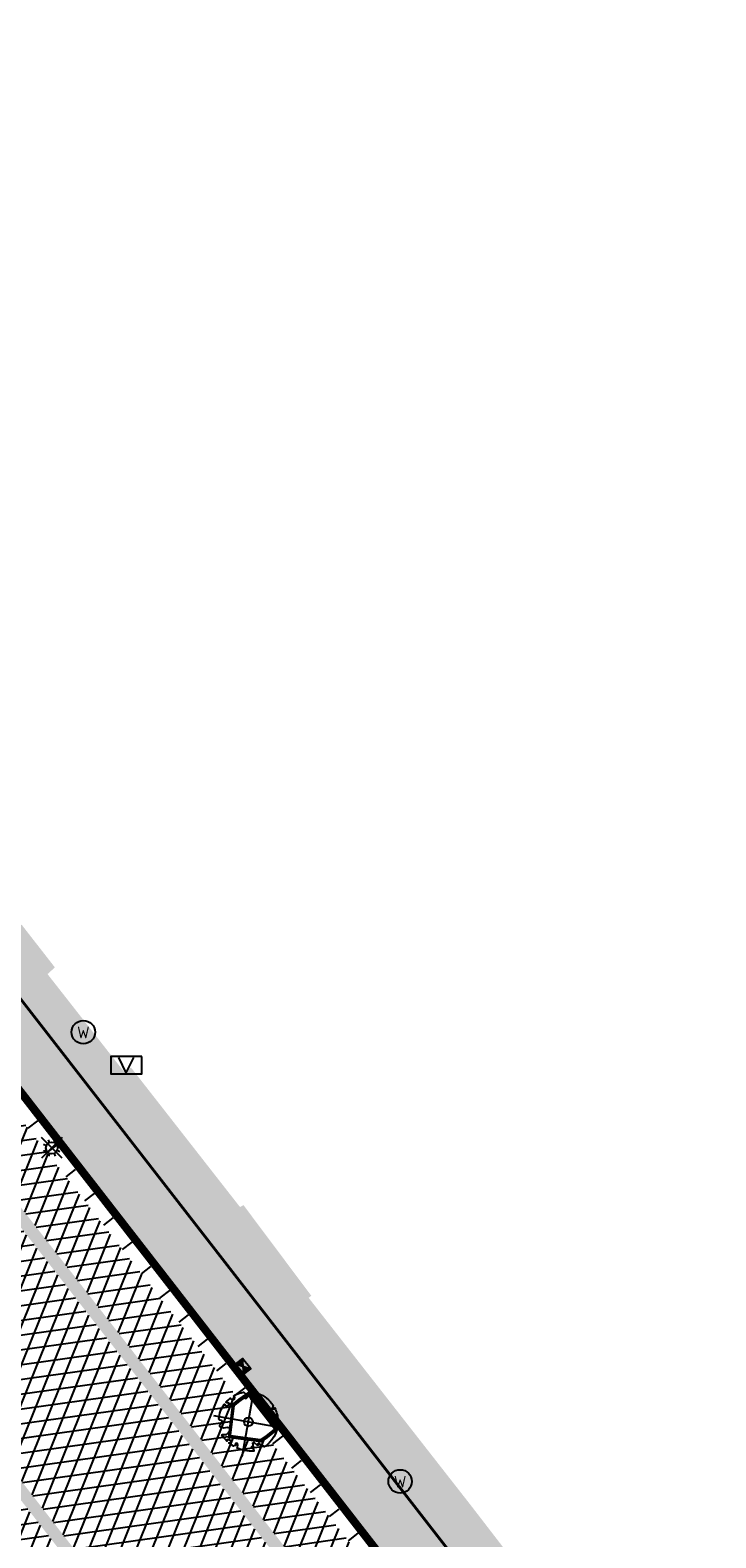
# Model space of a CAD drawing. Header units: metres. Extents: x 196882 to 197709, y 354811 to 355604.
# Tile 66 of 68: x 197281 to 197304, y 355314 to 355365. Entities that reach past the tile are written whole.
import ezdxf
from ezdxf.enums import TextEntityAlignment as Align

# ---------------------------------------------------------------- set-up
doc = ezdxf.new("R2010")
doc.units = ezdxf.units.M
doc.layers.get('0').update_dxf_attribs({"lineweight": 18})
for name, color, linetype, lineweight in [('B-WE-KL-DATA_CAI_KAST-S', 90, 'Continuous', 25), ('B-WE-KL-WATER_STRAATPOT-S', 170, 'Continuous', 25), ('Boomvak', 7, 'Continuous', 18), ('N-WE-RI-HWA_KOLK-S', 7, 'Continuous', 25), ('V-WE-GR-BOOM-S', 7, 'Continuous', 25), ('V-WE-VH-KANTOPSLUITING_OPSLUITBAND-G', 7, 'VH-OPSLUITBAND-V', 25), ('V-WE-VH-KANTOPSLUITING_RIJWIELPADBAND_380X200-G', 10, 'VH-RIJWIELPADBAND_380X200-V', 0), ('V-WE-VH-KANTOPSLUITING_TROTTOIRBAND-G', 7, 'VH-TROTTOIRBAND-V', 0), ('V-WE-VH-VERHARDING_BETONSTRAATSTEEN-A', 252, 'Continuous', 18), ('V-WE-VH-VERHARDING_TEGEL-A', 252, 'Continuous', 18)]:
    doc.layers.add(name, color=color, linetype=linetype, lineweight=lineweight)
for name, color, linetype in [('V-WE-IE-LICHTMAST-G', 7, 'Continuous'), ('V_WEGEN_A_ASFALT', 252, 'Continuous'), ('V_WEGEN_A_BSS', 252, 'Continuous')]:
    doc.layers.add(name, color=color, linetype=linetype)
doc.layers.add('V-WE-VH-VERHARDING_TEGEL_300x300 grijs', color=7, linetype='Continuous', lineweight=18, true_color=0x999999)
doc.styles.add('NLCS-ISO', font='NLCS-ISO.ttf')
doc.styles.add('NLCS-ISO-M500-T25', font='NLCS-ISO.ttf', dxfattribs={"height": 1})
doc.linetypes.add('VH-OPSLUITBAND-V', pattern='A,4,-2,2,-2,2,[24,NLCS.SHX,S=1,R=0,X=0,Y=0],2,-2,2,-2', length=20)
doc.linetypes.add('VH-RIJWIELPADBAND_380X200-V', pattern='A,4,[24,NLCS.SHX,S=1,R=0,X=0,Y=0],4,-2,2,-2,0,-2,2,-2', length=20)
doc.linetypes.add('VH-TROTTOIRBAND-V', pattern='A,2.5,[24,NLCS.SHX,S=1,R=0,X=0,Y=0],2.5,-2,2,-2,2,-2', length=15)
pattern_1 = [(37.8188, (197262.504, 355238.622), (0.0928136, 0.736638), [0.525, -0.525]), (127.8188, (197262.504, 355238.622), (-0.4147258, -0.3219122), [])]
pattern_2 = [(8.01566, (197092.36684, 355424.0297), (-0.0697219, 0.495115), []), (68.01566, (197092.36684, 355424.0297), (-0.4636431, 0.1871766), [])]

# ---------------------------------------------------------------- blocks, each defined once
blk = doc.blocks.new('*U82')
at = {"color": 1}
blk.add_lwpolyline([(0.087, 0.942), (0.088, 0.944), (0.09, 0.946), (0.091, 0.948), (0.093, 0.949), (0.095, 0.951), (0.096, 0.952), (0.097, 0.954), (0.099, 0.956), (0.1, 0.958), (0.102, 0.96), (0.103, 0.963), (0.103, 0.967), (0.103, 0.972), (0.103, 0.977), (0.102, 0.983), (0.095, 1.007, -0.52938), (0.106, 1.02, -0.087139), (0.444, 0.925, -0.372341), (0.457, 0.895), (0.471, 0.824), (0.436, 0.789), (0.398, 0.797), (0.353, 0.763), (0.371, 0.72), (0.417, 0.705), (0.542, 0.734), (0.573, 0.717), (0.57, 0.691), (0.541, 0.673), (0.515, 0.588), (0.549, 0.534), (0.634, 0.669, -0.504641), (0.681, 0.628, 0.331948), (0.709, 0.584, 0.282008), (0.799, 0.601), (0.791, 0.597, -0.512156), (0.833, 0.597, -0.16076), (1.019, -0.011), (0.995, -0.034), (0.995, -0.059), (0.972, -0.063), (0.975, -0.088), (0.94, -0.076), (0.929, -0.104), (0.973, -0.133), (0.987, -0.144), (1.011, -0.12, -0.106371), (0.868, -0.522), (0.741, -0.44), (0.718, -0.456), (0.702, -0.389), (0.657, -0.335), (0.605, -0.335), (0.606, -0.398), (0.566, -0.536), (0.572, -0.562), (0.601, -0.566), (0.786, -0.637, -0.236298), (-0.045, -1.003, 0.159625), (-0.069, -0.954, 0.350802), (-0.063, -0.906, -0.504641), (-0.12, -0.879), (-0.106, -0.834), (-0.129, -0.792), (-0.16, -0.796), (-0.165, -0.829), (-0.188, -0.842), (-0.216, -0.821), (-0.24, -0.695), (-0.258, -0.677), (-0.304, -0.678), (-0.317, -0.733), (-0.336, -0.739), (-0.354, -0.785), (-0.401, -0.76, 0.733583), (-0.384, -0.795, -0.861625), (-0.374, -0.826, 0.279978), (-0.409, -0.879), (-0.407, -0.881, -0.827056), (-0.442, -0.917, -0.116774), (-0.83, -0.511), (-0.823, -0.51), (-0.817, -0.508), (-0.812, -0.506), (-0.808, -0.504), (-0.805, -0.502), (-0.803, -0.5), (-0.801, -0.497), (-0.754, -0.437), (-0.752, -0.435), (-0.752, -0.433), (-0.751, -0.431), (-0.75, -0.429), (-0.75, -0.427), (-0.749, -0.425), (-0.748, -0.422), (-0.747, -0.42), (-0.746, -0.417), (-0.744, -0.414), (-0.743, -0.411), (-0.741, -0.408), (-0.739, -0.405), (-0.738, -0.401), (-0.736, -0.398), (-0.735, -0.395), (-0.734, -0.392), (-0.734, -0.389), (-0.733, -0.386), (-0.733, -0.383), (-0.733, -0.381), (-0.734, -0.379), (-0.734, -0.377), (-0.735, -0.375), (-0.736, -0.374), (-0.738, -0.374), (-0.74, -0.373), (-0.742, -0.373), (-0.744, -0.373), (-0.746, -0.373), (-0.748, -0.373), (-0.75, -0.372), (-0.753, -0.371), (-0.755, -0.37), (-0.758, -0.369), (-0.76, -0.367), (-0.763, -0.365), (-0.765, -0.363), (-0.768, -0.361), (-0.771, -0.359), (-0.773, -0.357), (-0.776, -0.355), (-0.779, -0.352), (-0.781, -0.35), (-0.83, -0.406), (-0.832, -0.403), (-0.835, -0.4), (-0.837, -0.397), (-0.839, -0.394), (-0.841, -0.39), (-0.844, -0.388), (-0.848, -0.386), (-0.855, -0.385), (-0.864, -0.386), (-0.876, -0.388), (-0.891, -0.393, -0.040997), (-0.958, -0.205), (-0.923, -0.211), (-0.893, -0.231), (-0.876, -0.216), (-0.856, -0.185), (-0.875, -0.156), (-0.865, -0.113), (-0.904, -0.11), (-0.93, -0.085), (-0.978, -0.116, -0.05814), (-0.998, 0.166), (-0.97, 0.16), (-0.86, 0.073), (-0.812, 0.089), (-0.626, 0.139), (-0.61, 0.2), (-0.682, 0.229), (-0.693, 0.252), (-0.824, 0.317), (-0.827, 0.354), (-0.872, 0.391), (-0.89, 0.428), (-0.859, 0.476), (-0.792, 0.486), (-0.73, 0.527), (-0.729, 0.568), (-0.768, 0.613), (-0.757, 0.632), (-0.773, 0.662, -0.13428), (-0.333, 0.967, -0.541727), (-0.319, 0.957), (-0.322, 0.928), (-0.321, 0.913), (-0.319, 0.902), (-0.316, 0.893), (-0.312, 0.887), (-0.307, 0.882), (-0.302, 0.878), (-0.297, 0.875), (-0.293, 0.872), (-0.289, 0.868), (-0.286, 0.865), (-0.282, 0.862), (-0.279, 0.859), (-0.276, 0.857), (-0.273, 0.855), (-0.269, 0.854), (-0.266, 0.854), (-0.262, 0.855), (-0.258, 0.857), (-0.255, 0.859), (-0.25, 0.861), (-0.246, 0.863), (-0.242, 0.865), (-0.238, 0.867), (-0.234, 0.868), (-0.229, 0.869), (-0.225, 0.87), (-0.221, 0.871), (-0.217, 0.871), (-0.213, 0.872), (-0.21, 0.873), (-0.206, 0.874), (-0.203, 0.876), (-0.2, 0.879), (-0.197, 0.882), (-0.195, 0.885), (-0.193, 0.865), (-0.188, 0.86), (-0.167, 0.824), (-0.122, 0.799), (-0.185, 0.902), (-0.184, 0.905), (-0.183, 0.908), (-0.183, 0.911), (-0.183, 0.914), (-0.184, 0.917), (-0.185, 0.92), (-0.188, 0.923), (-0.191, 0.926), (-0.194, 0.929), (-0.199, 0.933), (-0.204, 0.938), (-0.21, 0.944), (-0.216, 0.951), (-0.223, 0.959), (-0.24, 0.98, -0.543104), (-0.234, 0.996, -0.046766), (-0.047, 1.023, -0.385168), (-0.036, 1.015), (-0.03, 0.976), (-0.028, 0.964), (-0.024, 0.956), (-0.021, 0.951), (-0.017, 0.947), (-0.013, 0.946), (-0.009, 0.945), (-0.005, 0.945), (-0.002, 0.945), (0.002, 0.944), (0.005, 0.943), (0.009, 0.942), (0.012, 0.941), (0.015, 0.939), (0.019, 0.938), (0.022, 0.936), (0.025, 0.935), (0.028, 0.934), (0.031, 0.932), (0.033, 0.931), (0.036, 0.929), (0.038, 0.928), (0.04, 0.926), (0.042, 0.924), (0.044, 0.922), (0.045, 0.92), (0.046, 0.919), (0.047, 0.917), (0.048, 0.915), (0.049, 0.914), (0.051, 0.913), (0.052, 0.912), (0.054, 0.912), (0.056, 0.912), (0.058, 0.913), (0.06, 0.914), (0.062, 0.915), (0.065, 0.916), (0.067, 0.918), (0.07, 0.921), (0.072, 0.923), (0.074, 0.926), (0.076, 0.929), (0.079, 0.932), (0.081, 0.935), (0.083, 0.937), (0.085, 0.94)], format="xyb", close=True, dxfattribs=at)
at = {"color": 10}
for points in [[(0.849, -0.849), (-0.849, 0.849)], [(-0.849, -0.849), (0.849, 0.849)]]:
    blk.add_lwpolyline(points, dxfattribs=at)
at = {"color": 1}
blk.add_circle((0, 0), 0.15, dxfattribs=at)
at = {"color": 7, "style": 'NLCS-ISO-M500-T25'}
for tag, p in [('NR', (-0.492, -0.08)), ('NAAM', (-0.492, -0.32))]:
    blk.add_attdef(tag, p, '', height=0.2, dxfattribs=at)
at = {"color": 7, "style": 'NLCS-ISO-M500-T25', "flags": 1}
for tag, p in [('WETNAAM', (-0.492, -0.56)), ('STAMDIA', (-0.492, -0.8)), ('STAMOMTR', (-0.492, -1.04)), ('OPMERKING', (-0.492, -1.28))]:
    blk.add_attdef(tag, p, '', height=0.2, dxfattribs=at)
blk = doc.blocks.new('Lichtmast_V')
for points in [[(0.354, 0.354), (-0.354, -0.354)], [(0.354, -0.354), (-0.354, 0.354)], [(-0.185, 0.077), (-0.277, 0.115)], [(-0.077, 0.185), (-0.115, 0.277)], [(0.077, 0.185), (0.115, 0.277)], [(0.185, 0.077), (0.277, 0.115)], [(-0.185, -0.077), (-0.277, -0.115)], [(-0.077, -0.185), (-0.115, -0.277)], [(0.077, -0.185), (0.115, -0.277)], [(0.185, -0.077), (0.277, -0.115)]]:
    blk.add_lwpolyline(points)
at = {"layer": 'V-WE-IE-LICHTMAST-G'}
blk.add_circle((0, 0), 0.2, dxfattribs=at)
blk = doc.blocks.new('SKL-WATER_STRAATPOT-SO')
blk.add_circle((0, 0), 2)
at = {"style": 'NLCS-ISO'}
blk.add_text('W', height=2, rotation=360, dxfattribs=at).set_placement((-1.06, -1.05))
blk = doc.blocks.new('SKL-DATA_TERREINKAST-SO')
for q in [(-1.3, 1.32), (1.3, 1.32)]:
    blk.add_line((0, -1.3), q)
at = {"flags": 128}
blk.add_lwpolyline([(2.66, 1.5), (-2.66, 1.5), (-2.66, -1.5), (2.66, -1.5)], close=True, dxfattribs=at)
at = {"style": 'NLCS-ISO'}
blk.add_attdef('TYPE', text='', height=0.35, dxfattribs=at).set_placement((-0.14, 1.87), align=Align.MIDDLE_CENTER)
blk = doc.blocks.new('N-SRI-KOLK_COMBINATIE-SO')
h = blk.add_hatch(color=256)
h.paths.add_polyline_path([(-1.125, 1.5), (-1.125, 0), (0, 0.75)])
h.paths.add_polyline_path([(1.125, 1.5), (0, 0.75), (1.125, 0)])
for p, q in [((-1.125, 0), (1.125, 1.5)), ((1.125, 0), (-1.125, 1.5))]:
    blk.add_line(p, q)
at = {"flags": 128}
blk.add_lwpolyline([(-1.125, 0), (1.125, 0), (1.125, 1.5), (-1.125, 1.5)], close=True, dxfattribs=at)

msp = doc.modelspace()

# ---------------------------------------------------------------- hatches: boundary and pattern name
at = {"layer": 'V-WE-VH-VERHARDING_TEGEL-A'}
h = msp.add_hatch(dxfattribs=at)
h.set_pattern_fill('AVH-TEGEL_300X300_HALFST', color=256, scale=1.25, pattern_type=2)
h.set_pattern_definition([(308.01566, (197249.86215, 355235.00618), (0.37867427, -0.17996401), [0.375, -0.375]), (38.01566, (197249.86215, 355235.0062), (-0.2309538, 0.2954409), [])])
edge = h.paths.add_edge_path()
edge.add_line((197250.587, 355375.687), (197251.852, 355380.22))
edge.add_line((197251.852, 355380.22), (197251.636, 355380.279))
edge.add_line((197251.636, 355380.279), (197251.953, 355381.437))
edge.add_line((197251.953, 355381.437), (197253.909, 355388.582))
edge.add_line((197253.909, 355388.582), (197255.388, 355385.944))
edge.add_line((197255.388, 355385.944), (197253.993, 355380.875))
edge.add_line((197253.993, 355380.875), (197253.602, 355379.738))
edge.add_line((197253.602, 355379.738), (197252.112, 355374.322))
edge.add_line((197252.112, 355374.322), (197251.983, 355373.854))
edge.add_arc((197266.421, 355369.787), 15, 164.2696, 175.0152)
edge.add_line((197251.478, 355371.09), (197257.038, 355364.261))
edge.add_line((197257.038, 355364.261), (197259.831, 355360.672))
edge.add_line((197259.831, 355360.672), (197265.955, 355353.017))
edge.add_line((197265.955, 355353.017), (197267.231, 355351.329))
edge.add_line((197267.231, 355351.329), (197267.329, 355351.385))
edge.add_line((197267.329, 355351.385), (197274.122, 355342.324))
edge.add_line((197274.122, 355342.324), (197274.347, 355342.485))
edge.add_line((197274.347, 355342.485), (197280.185, 355334.584))
edge.add_line((197280.185, 355334.584), (197280.301, 355334.674))
edge.add_line((197280.301, 355334.674), (197281.439, 355333.213))
edge.add_line((197281.439, 355333.213), (197281.187, 355332.984))
edge.add_line((197281.187, 355332.984), (197283.81, 355329.634))
edge.add_line((197283.81, 355329.634), (197284.039, 355329.789))
edge.add_line((197284.039, 355329.789), (197287.765, 355325.019))
edge.add_line((197287.765, 355325.019), (197287.883, 355325.086))
edge.add_line((197287.883, 355325.086), (197290.201, 355321.986))
edge.add_line((197290.201, 355321.986), (197290.111, 355321.915))
edge.add_line((197290.111, 355321.915), (197295.665, 355314.806))
edge.add_line((197295.665, 355314.806), (197301.443, 355307.301))
edge.add_line((197301.443, 355307.301), (197303.678, 355304.42))
edge.add_line((197303.678, 355304.42), (197313.199, 355292.056))
edge.add_line((197313.199, 355292.056), (197319.465, 355284.035))
edge.add_line((197319.465, 355284.035), (197322.581, 355279.99))
edge.add_line((197322.581, 355279.99), (197322.446, 355279.867))
edge.add_line((197322.446, 355279.867), (197328.808, 355271.645))
edge.add_line((197328.808, 355271.645), (197329.028, 355271.816))
edge.add_line((197329.028, 355271.816), (197337.212, 355261.237))
edge.add_line((197337.212, 355261.237), (197337.127, 355261.166))
edge.add_line((197337.127, 355261.166), (197340.672, 355256.79))
edge.add_line((197340.672, 355256.79), (197343.11, 355253.699))
edge.add_line((197343.11, 355253.699), (197342.993, 355253.602))
edge.add_line((197342.993, 355253.602), (197343.343, 355253.162))
edge.add_line((197343.343, 355253.162), (197343.435, 355253.225))
edge.add_line((197343.435, 355253.225), (197355.732, 355237.418))
edge.add_line((197355.732, 355237.418), (197355.648, 355237.342))
edge.add_line((197355.648, 355237.342), (197355.992, 355236.882))
edge.add_line((197355.992, 355236.882), (197358.878, 355239.072))
edge.add_line((197358.878, 355239.072), (197360.777, 355236.583))
edge.add_line((197360.777, 355236.583), (197359.385, 355235.66))
edge.add_line((197359.385, 355235.66), (197359.073, 355235.463))
edge.add_line((197359.073, 355235.463), (197358.387, 355235.184))
edge.add_line((197358.387, 355235.184), (197357.663, 355235.029))
edge.add_line((197357.663, 355235.029), (197356.871, 355235.006))
edge.add_line((197356.871, 355235.006), (197356.322, 355235.095))
edge.add_line((197356.322, 355235.095), (197355.792, 355235.3))
edge.add_line((197355.792, 355235.3), (197355.317, 355235.615))
edge.add_line((197355.317, 355235.615), (197354.926, 355236.015))
edge.add_line((197354.926, 355236.015), (197354.173, 355236.966))
edge.add_line((197354.173, 355236.966), (197254.803, 355365.026))
edge.add_line((197254.803, 355365.026), (197252.597, 355367.877))
edge.add_line((197252.597, 355367.877), (197252.691, 355367.952))
edge.add_line((197252.691, 355367.952), (197250.495, 355370.704))
edge.add_line((197250.495, 355370.704), (197250.133, 355371.32))
edge.add_line((197250.133, 355371.32), (197249.916, 355372.013))
edge.add_line((197249.916, 355372.013), (197249.862, 355372.737))
edge.add_line((197249.862, 355372.737), (197249.973, 355373.446))
edge.add_line((197249.973, 355373.446), (197250.587, 355375.687))
h = msp.add_hatch(dxfattribs=at)
h.set_pattern_fill('AVH-TEGEL_300X300_HALFST', color=11, scale=1.25, pattern_type=2)
h.set_pattern_definition([(308.01566, (197253.314, 355235.821), (0.37867427, -0.17996401), [0.375, -0.375]), (38.01566, (197253.314, 355235.821), (-0.2309538, 0.2954409), [])])
h.paths.add_polyline_path([(197254.74, 355364.977), (197354.11, 355236.917), (197352.695, 355235.821), (197347.144, 355242.973), (197311.405, 355289.017), (197289.242, 355317.573), (197266.102, 355347.385), (197255.438, 355361.125), (197253.314, 355363.861)])
at = {"layer": 'V_WEGEN_A_ASFALT'}
h = msp.add_hatch(dxfattribs=at)
h.set_pattern_fill('AVH-ASFALT', color=256, scale=0.5, style=0, pattern_type=2)
h.set_pattern_definition([(8.01566048, (135.18786, -698.3183), (-0.0697218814, 0.495114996), []), (68.01566048, (135.18786, -698.3183), (-0.463643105, 0.1871765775), [])])
h.paths.add_polyline_path([(197244.208, 355366.633), (197244.772, 355368.756), (197248.206, 355364.347), (197246.291, 355363.976)], flags=16)
h.paths.add_polyline_path([(197618.792, 354883.616), (197618.859, 354883.531), (197620.176, 354881.132), (197620.218, 354880.802), (197620.037, 354880.548), (197619.732, 354880.486), (197619.447, 354880.661), (197617.809, 354882.828)], flags=16)
h.paths.add_polyline_path([(197615.205, 354887.359), (197615.579, 354887.38), (197615.929, 354887.241), (197616.175, 354886.989), (197616.212, 354886.932), (197615.217, 354886.144), (197614.828, 354886.612), (197614.745, 354886.93), (197614.909, 354887.207)], flags=16)
h.paths.add_polyline_path([(197249.048, 355360.444), (197250.453, 355361.457), (197251.761, 355359.078), (197251.788, 355358.77), (197251.578, 355358.542), (197251.264, 355358.397), (197250.888, 355358.381), (197250.536, 355358.513), (197250.274, 355358.756)], flags=16)
h.paths.add_polyline_path([(197362.128, 355212.271), (197363.159, 355213.075), (197365.145, 355210.506), (197365.231, 355210.199), (197365.079, 355209.918), (197364.69, 355209.596), (197364.363, 355209.5), (197364.069, 355209.671)], flags=16)
h.paths.add_polyline_path([(197494.363, 355046.214), (197494.643, 355046.042), (197496.089, 355044.106), (197495.099, 355043.365), (197493.938, 355045.57), (197493.887, 355045.898), (197494.062, 355046.15)], flags=16)
h.paths.add_polyline_path([(197496.176, 355041.974), (197497.151, 355042.743), (197499.309, 355039.886), (197499.406, 355039.593), (197499.313, 355039.327), (197499.034, 355039.183), (197498.669, 355039.152), (197498.322, 355039.267), (197498.06, 355039.492)], flags=16)
edge = h.paths.add_edge_path()
edge.add_line((197254.74, 355364.977), (197252.534, 355367.828))
edge.add_line((197252.534, 355367.828), (197250.33, 355370.59))
edge.add_line((197250.33, 355370.59), (197246.08, 355375.894))
edge.add_line((197246.08, 355375.894), (197245.813, 355376.216))
edge.add_line((197245.813, 355376.216), (197245.689, 355376.286))
edge.add_line((197245.689, 355376.286), (197245.587, 355376.385))
edge.add_line((197245.587, 355376.385), (197244.802, 355377.427))
edge.add_line((197244.802, 355377.427), (197244.442, 355377.886))
edge.add_line((197244.442, 355377.886), (197242.813, 355376.643))
edge.add_line((197242.813, 355376.643), (197242.078, 355376.934))
edge.add_line((197242.078, 355376.934), (197241.456, 355377.421))
edge.add_line((197241.456, 355377.421), (197241.264, 355377.677))
edge.add_line((197241.264, 355377.677), (197240.464, 355374.501))
edge.add_line((197240.464, 355374.501), (197243.638, 355370.386))
edge.add_line((197243.638, 355370.386), (197243.015, 355368.04))
edge.add_line((197243.015, 355368.04), (197239.826, 355372.186))
edge.add_line((197239.826, 355372.186), (197238.981, 355368.895))
edge.add_line((197238.981, 355368.895), (197239.273, 355368.341))
edge.add_line((197239.273, 355368.341), (197239.444, 355367.723))
edge.add_line((197239.444, 355367.723), (197239.477, 355367.083))
edge.add_line((197239.477, 355367.083), (197239.375, 355366.465))
edge.add_line((197239.375, 355366.465), (197239.17, 355366.309))
edge.add_line((197239.17, 355366.309), (197242.289, 355362.28))
edge.add_line((197242.289, 355362.28), (197242.829, 355361.489))
edge.add_line((197242.829, 355361.489), (197243.273, 355360.634))
edge.add_line((197243.273, 355360.634), (197243.612, 355359.731))
edge.add_line((197243.612, 355359.731), (197243.839, 355358.801))
edge.add_line((197243.839, 355358.801), (197243.913, 355358.396))
edge.add_line((197243.913, 355358.396), (197244.132, 355357.668))
edge.add_line((197244.132, 355357.668), (197244.49, 355356.997))
edge.add_line((197244.49, 355356.997), (197246.766, 355358.85))
edge.add_line((197246.766, 355358.85), (197247.262, 355358.206))
edge.add_line((197247.262, 355358.206), (197344.321, 355233.163))
edge.add_line((197344.321, 355233.163), (197344.724, 355232.614))
edge.add_line((197344.724, 355232.614), (197349.563, 355225.192))
edge.add_line((197349.563, 355225.192), (197351.569, 355222.107))
edge.add_line((197351.569, 355222.107), (197357.966, 355212.296))
edge.add_line((197357.966, 355212.296), (197358.618, 355211.446))
edge.add_line((197358.618, 355211.446), (197359.525, 355210.295))
edge.add_line((197359.525, 355210.295), (197361.338, 355207.993))
edge.add_line((197361.338, 355207.993), (197362.045, 355207.269))
edge.add_line((197362.045, 355207.269), (197374.863, 355193.737))
edge.add_line((197374.863, 355193.737), (197375.209, 355193.322))
edge.add_line((197375.209, 355193.322), (197441.888, 355107.396))
edge.add_line((197441.888, 355107.396), (197445.664, 355102.529))
edge.add_line((197445.664, 355102.529), (197478.355, 355060.401))
edge.add_line((197478.355, 355060.401), (197483.327, 355053.995))
edge.add_line((197483.327, 355053.995), (197486.594, 355049.782))
edge.add_line((197486.594, 355049.782), (197601.022, 354902.418))
edge.add_line((197601.022, 354902.418), (197611.126, 354886.577))
edge.add_line((197611.126, 354886.577), (197612.61, 354884.25))
edge.add_line((197612.61, 354884.25), (197615.186, 354880.9))
edge.add_line((197615.186, 354880.9), (197618.014, 354877.23))
edge.add_line((197618.014, 354877.23), (197615.886, 354875.563))
edge.add_line((197615.886, 354875.563), (197618.768, 354871.816))
edge.add_line((197618.768, 354871.816), (197619.198, 354871.038))
edge.add_line((197619.198, 354871.038), (197619.38, 354870.123))
edge.add_line((197619.38, 354870.123), (197619.267, 354869.197))
edge.add_line((197619.267, 354869.197), (197618.896, 354868.389))
edge.add_line((197618.896, 354868.389), (197618.39, 354867.541))
edge.add_line((197618.39, 354867.541), (197617.593, 354866.525))
edge.add_line((197617.593, 354866.525), (197616.658, 354865.636))
edge.add_line((197616.658, 354865.636), (197615.8, 354864.929))
edge.add_line((197615.8, 354864.929), (197615.563, 354864.731))
edge.add_line((197615.563, 354864.731), (197616.512, 354863.566))
edge.add_line((197616.512, 354863.566), (197619.999, 354859.296))
edge.add_line((197619.999, 354859.296), (197620, 354859.283))
edge.add_line((197620, 354859.283), (197620.838, 354860.022))
edge.add_line((197620.838, 354860.022), (197621.747, 354860.68))
edge.add_line((197621.747, 354860.68), (197622.714, 354861.249))
edge.add_line((197622.714, 354861.249), (197623.726, 354861.722))
edge.add_line((197623.726, 354861.722), (197624.679, 354861.942))
edge.add_line((197624.679, 354861.942), (197625.707, 354861.841))
edge.add_line((197625.707, 354861.841), (197626.645, 354861.408))
edge.add_line((197626.645, 354861.408), (197627.356, 354860.736))
edge.add_line((197627.356, 354860.736), (197628.477, 354859.277))
edge.add_line((197628.477, 354859.277), (197629.919, 354860.402))
edge.add_line((197629.919, 354860.402), (197629.805, 354860.728))
edge.add_line((197629.805, 354860.728), (197629.902, 354861.061))
edge.add_line((197629.902, 354861.061), (197630.176, 354861.274))
edge.add_line((197630.176, 354861.274), (197630.523, 354861.286))
edge.add_line((197630.523, 354861.286), (197631.776, 354860.787))
edge.add_line((197631.776, 354860.787), (197632.963, 354860.123))
edge.add_line((197632.963, 354860.123), (197634.053, 354859.31))
edge.add_line((197634.053, 354859.31), (197635.019, 354858.369))
edge.add_line((197635.019, 354858.369), (197638.026, 354855.034))
edge.add_line((197638.026, 354855.034), (197640.528, 354852.513))
edge.add_line((197640.528, 354852.513), (197643.259, 354850.242))
edge.add_line((197643.259, 354850.242), (197644.292, 354849.463))
edge.add_line((197644.292, 354849.463), (197645.047, 354848.804))
edge.add_line((197645.047, 354848.804), (197645.73, 354848.064))
edge.add_line((197645.73, 354848.064), (197646.33, 354847.253))
edge.add_line((197646.33, 354847.253), (197646.835, 354846.388))
edge.add_line((197646.835, 354846.388), (197646.898, 354846.033))
edge.add_line((197646.898, 354846.033), (197646.731, 354845.714))
edge.add_line((197646.731, 354845.714), (197646.403, 354845.564))
edge.add_line((197646.403, 354845.564), (197646.052, 354845.646))
edge.add_line((197646.052, 354845.646), (197645.25, 354844.024))
edge.add_line((197645.25, 354844.024), (197658.974, 354837.104))
edge.add_line((197658.974, 354837.104), (197663.24, 354845.081))
edge.add_line((197663.24, 354845.081), (197662.256, 354845.808))
edge.add_line((197662.256, 354845.808), (197661.166, 354846.589))
edge.add_line((197661.166, 354846.589), (197659.281, 354847.978))
edge.add_line((197659.281, 354847.978), (197658.181, 354848.824))
edge.add_line((197658.181, 354848.824), (197657.094, 354849.687))
edge.add_line((197657.094, 354849.687), (197655.779, 354850.771))
edge.add_line((197655.779, 354850.771), (197654.486, 354851.882))
edge.add_line((197654.486, 354851.882), (197653.214, 354853.017))
edge.add_line((197653.214, 354853.017), (197651.963, 354854.175))
edge.add_line((197651.963, 354854.175), (197650.716, 354852.865))
edge.add_line((197650.716, 354852.865), (197650.9, 354852.49))
edge.add_line((197650.9, 354852.49), (197650.77, 354852.093))
edge.add_line((197650.77, 354852.093), (197650.399, 354851.9))
edge.add_line((197650.399, 354851.9), (197649.999, 354852.022))
edge.add_line((197649.999, 354852.022), (197648.432, 354853.042))
edge.add_line((197648.432, 354853.042), (197647.483, 354853.708))
edge.add_line((197647.483, 354853.708), (197646.554, 354854.401))
edge.add_line((197646.554, 354854.401), (197646.122, 354854.742))
edge.add_line((197646.122, 354854.742), (197644.859, 354855.773))
edge.add_line((197644.859, 354855.773), (197644.092, 354856.447))
edge.add_line((197644.092, 354856.447), (197643.344, 354857.143))
edge.add_line((197643.344, 354857.143), (197642.619, 354857.862))
edge.add_line((197642.619, 354857.862), (197641.665, 354858.874))
edge.add_line((197641.665, 354858.874), (197641.087, 354859.527))
edge.add_line((197641.087, 354859.527), (197639.661, 354861.285))
edge.add_line((197639.661, 354861.285), (197636.225, 354865.712))
edge.add_line((197636.225, 354865.712), (197606.51, 354903.995))
edge.add_line((197606.51, 354903.995), (197598.397, 354914.448))
edge.add_line((197598.397, 354914.448), (197512.56, 355025.035))
edge.add_line((197512.56, 355025.035), (197510.219, 355028.767))
edge.add_line((197510.219, 355028.767), (197510.081, 355029.114))
edge.add_line((197510.081, 355029.114), (197510.082, 355029.515))
edge.add_line((197510.082, 355029.515), (197510.237, 355029.886))
edge.add_line((197510.237, 355029.886), (197510.498, 355030.152))
edge.add_line((197510.498, 355030.152), (197511.653, 355030.966))
edge.add_line((197511.653, 355030.966), (197509.492, 355033.75))
edge.add_line((197509.492, 355033.75), (197508.696, 355033.14))
edge.add_line((197508.696, 355033.14), (197508.366, 355032.978))
edge.add_line((197508.366, 355032.978), (197507.964, 355032.963))
edge.add_line((197507.964, 355032.963), (197507.593, 355033.119))
edge.add_line((197507.593, 355033.119), (197507.34, 355033.386))
edge.add_line((197507.34, 355033.386), (197502.398, 355041.291))
edge.add_line((197502.398, 355041.291), (197502.172, 355041.653))
edge.add_line((197502.172, 355041.653), (197499.691, 355044.838))
edge.add_line((197499.691, 355044.838), (197496.292, 355049.202))
edge.add_line((197496.292, 355049.202), (197497.039, 355049.802))
edge.add_line((197497.039, 355049.802), (197494.767, 355052.728))
edge.add_line((197494.767, 355052.728), (197496.199, 355053.822))
edge.add_line((197496.199, 355053.822), (197495.483, 355054.755))
edge.add_line((197495.483, 355054.755), (197495.101, 355055.422))
edge.add_line((197495.101, 355055.422), (197494.906, 355056.196))
edge.add_line((197494.906, 355056.196), (197494.93, 355056.994))
edge.add_line((197494.93, 355056.994), (197495.159, 355057.728))
edge.add_line((197495.159, 355057.728), (197495.351, 355058.139))
edge.add_arc((197501.887, 355055.322), 7.118, 130.4855, 156.6826, ccw=False)
edge.add_line((197497.266, 355060.735), (197503.259, 355066.482))
edge.add_line((197503.259, 355066.482), (197499.956, 355070.009))
edge.add_line((197499.956, 355070.009), (197493.859, 355064.344))
edge.add_line((197493.859, 355064.344), (197492.971, 355063.627))
edge.add_line((197492.971, 355063.627), (197491.587, 355062.822))
edge.add_line((197491.587, 355062.822), (197490.85, 355062.586))
edge.add_line((197490.85, 355062.586), (197490.028, 355062.617))
edge.add_line((197490.028, 355062.617), (197489.269, 355062.934))
edge.add_line((197489.269, 355062.934), (197488.699, 355063.457))
edge.add_line((197488.699, 355063.457), (197487.505, 355064.991))
edge.add_line((197487.505, 355064.991), (197486.099, 355063.896))
edge.add_line((197486.099, 355063.896), (197486.194, 355063.783))
edge.add_line((197486.194, 355063.783), (197486.326, 355063.444))
edge.add_line((197486.326, 355063.444), (197486.227, 355063.093))
edge.add_line((197486.227, 355063.093), (197485.936, 355062.874))
edge.add_line((197485.936, 355062.874), (197485.572, 355062.874))
edge.add_line((197485.572, 355062.874), (197484.191, 355063.354))
edge.add_line((197484.191, 355063.354), (197482.889, 355064.06))
edge.add_line((197482.889, 355064.06), (197481.719, 355064.969))
edge.add_line((197481.719, 355064.969), (197480.725, 355066.04))
edge.add_line((197480.725, 355066.04), (197449.879, 355105.805))
edge.add_line((197449.879, 355105.805), (197446.133, 355110.634))
edge.add_line((197446.133, 355110.634), (197367.178, 355212.348))
edge.add_line((197367.178, 355212.348), (197362.457, 355218.43))
edge.add_line((197362.457, 355218.43), (197361.717, 355219.595))
edge.add_line((197361.717, 355219.595), (197361.196, 355220.895))
edge.add_line((197361.196, 355220.895), (197360.926, 355222.269))
edge.add_line((197360.926, 355222.269), (197360.914, 355223.645))
edge.add_line((197360.914, 355223.645), (197361.027, 355223.959))
edge.add_line((197361.027, 355223.959), (197361.299, 355224.151))
edge.add_line((197361.299, 355224.151), (197361.632, 355224.153))
edge.add_line((197361.632, 355224.153), (197361.906, 355223.963))
edge.add_line((197361.906, 355223.963), (197352.695, 355235.821))
edge.add_line((197352.695, 355235.821), (197352.795, 355235.512))
edge.add_line((197352.795, 355235.512), (197352.707, 355235.2))
edge.add_line((197352.707, 355235.2), (197352.46, 355234.99))
edge.add_line((197352.46, 355234.99), (197352.138, 355234.951))
edge.add_line((197352.138, 355234.951), (197350.627, 355235.485))
edge.add_line((197350.627, 355235.485), (197349.553, 355236.086))
edge.add_line((197349.553, 355236.086), (197349.208, 355236.279))
edge.add_line((197349.208, 355236.279), (197347.946, 355237.304))
edge.add_line((197347.946, 355237.304), (197346.795, 355238.622))
edge.add_line((197346.795, 355238.622), (197266.084, 355342.605))
edge.add_line((197266.084, 355342.605), (197264.508, 355344.843))
edge.add_line((197264.508, 355344.843), (197262.504, 355347.996))
edge.add_line((197262.504, 355347.996), (197260.59, 355351.011))
edge.add_line((197260.59, 355351.011), (197254.07, 355361.255))
edge.add_line((197254.07, 355361.255), (197252.531, 355363.249))
edge.add_line((197252.531, 355363.249), (197253.314, 355363.861))
edge.add_line((197253.314, 355363.861), (197254.74, 355364.977))
h = msp.add_hatch(dxfattribs=at)
h.set_pattern_fill('AVH-ASFALT', color=256, scale=0.5, style=0, pattern_type=2)
h.set_pattern_definition(pattern_2)
h.paths.add_polyline_path([(197247.418, 355357.342), (197247.045, 355354.83), (197257.523, 355341.308), (197257.746, 355341.481), (197258.884, 355341.333), (197258.735, 355340.22), (197258.511, 355340.03), (197263.603, 355333.465), (197263.821, 355333.647), (197264.95, 355333.506), (197264.815, 355332.382), (197264.58, 355332.19), (197270.617, 355324.425), (197270.84, 355324.6), (197271.969, 355324.451), (197271.829, 355323.33), (197271.611, 355323.141), (197279.905, 355312.444), (197280.147, 355312.618), (197281.291, 355312.461), (197281.149, 355311.34), (197280.925, 355311.162), (197287.295, 355302.949), (197287.514, 355303.119), (197288.662, 355302.97), (197288.502, 355301.833), (197288.292, 355301.673), (197295.537, 355292.343), (197295.771, 355292.503), (197296.874, 355292.376), (197296.758, 355291.22), (197296.524, 355291.049), (197303.099, 355282.579), (197303.333, 355282.769), (197304.47, 355282.601), (197304.315, 355281.474), (197304.088, 355281.299), (197310.758, 355272.713), (197310.996, 355272.883), (197312.111, 355272.74), (197311.969, 355271.607), (197311.753, 355271.433), (197318.433, 355262.827), (197318.668, 355263.005), (197319.799, 355262.853), (197319.665, 355261.72), (197319.439, 355261.538), (197325.224, 355254.079), (197325.466, 355254.25), (197326.587, 355254.115), (197326.436, 355252.978), (197326.218, 355252.798), (197332.761, 355244.393), (197332.989, 355244.562), (197334.116, 355244.397), (197333.961, 355243.308), (197333.747, 355243.107), (197341.238, 355233.47), (197343.885, 355233.031)])
h = msp.add_hatch(dxfattribs=at)
h.set_pattern_fill('AVH-ASFALT', color=256, scale=0.5, style=0, pattern_type=2)
h.set_pattern_definition(pattern_2)
h.paths.add_polyline_path([(197265.251, 355347.438), (197263.259, 355347.639), (197264.978, 355344.905), (197266.34, 355342.96), (197346.689, 355239.472), (197347.034, 355242.055), (197347.026, 355242.065), (197341.552, 355249.066), (197341.332, 355248.89), (197340.226, 355249.045), (197340.347, 355250.169), (197340.574, 355250.345), (197333.87, 355258.959), (197333.644, 355258.789), (197332.515, 355258.926), (197332.652, 355260.05), (197332.865, 355260.231), (197327.136, 355267.638), (197326.903, 355267.462), (197325.771, 355267.616), (197325.916, 355268.749), (197326.142, 355268.929), (197319.431, 355277.599), (197319.191, 355277.411), (197318.056, 355277.555), (197318.194, 355278.702), (197318.426, 355278.882), (197311.842, 355287.337), (197311.608, 355287.174), (197310.483, 355287.309), (197310.63, 355288.453), (197310.847, 355288.634), (197304.301, 355297.053), (197304.073, 355296.878), (197302.925, 355297.078), (197303.093, 355298.165), (197303.301, 355298.34), (197296.151, 355307.583), (197295.928, 355307.41), (197294.783, 355307.561), (197294.935, 355308.684), (197295.171, 355308.866), (197288.708, 355317.145), (197288.483, 355316.992), (197287.357, 355317.143), (197287.498, 355318.267), (197287.729, 355318.452), (197279.394, 355329.175), (197279.173, 355329.003), (197278.03, 355329.133), (197278.185, 355330.286), (197278.409, 355330.473), (197271.692, 355339.094), (197271.464, 355338.925), (197270.332, 355339.075), (197270.464, 355340.204), (197270.683, 355340.386), (197265.251, 355347.438)])
at = {"layer": 'V_WEGEN_A_BSS'}
h = msp.add_hatch(dxfattribs=at)
h.set_pattern_fill('AVH-BSS_KEIFORMAAT_HALFST', color=256, scale=5, angle=-270, style=0, pattern_type=2)
h.set_pattern_definition([(37.8188, (197246.93495, 355232.614), (0.0928136, 0.736638), [0.525, -0.525]), (127.8188, (197246.93495, 355232.614), (-0.4147258, -0.3219122), [])])
h.paths.add_polyline_path([(197247.262, 355358.206), (197247.435, 355357.829), (197247.435, 355357.414), (197247.418, 355357.342), (197343.885, 355233.031), (197344.1, 355232.992), (197344.448, 355232.862), (197344.724, 355232.614), (197344.321, 355233.163)])
h = msp.add_hatch(dxfattribs=at)
h.set_pattern_fill('AVH-BSS_KEIFORMAAT_HALFST', color=256, scale=5, angle=-270, style=0, pattern_type=2)
h.set_pattern_definition(pattern_1)
h.paths.add_polyline_path([(197263.259, 355347.639), (197263.14, 355347.651), (197262.784, 355347.753), (197262.504, 355347.996), (197264.508, 355344.843), (197266.084, 355342.605), (197346.795, 355238.622), (197346.669, 355239.141), (197346.689, 355239.472), (197266.34, 355342.96), (197264.978, 355344.905), (197263.259, 355347.639)])
h = msp.add_hatch(dxfattribs=at)
h.set_pattern_fill('AVH-BSS_KEIFORMAAT_HALFST', color=256, scale=5, angle=-270, style=0, pattern_type=2)
h.set_pattern_definition(pattern_1)
h.paths.add_polyline_path([(197279.717, 355329.437), (197279.394, 355329.175), (197287.729, 355318.452), (197288.061, 355318.687)])
h = msp.add_hatch(dxfattribs=at)
h.set_pattern_fill('AVH-BSS_KEIFORMAAT_HALFST', color=256, scale=5, angle=-270, style=0, pattern_type=2)
h.set_pattern_definition(pattern_1)
h.paths.add_polyline_path([(197289.047, 355317.417), (197288.708, 355317.145), (197295.171, 355308.866), (197295.491, 355309.113)])

# ---------------------------------------------------------------- linework, layer by layer
at = {"layer": 'Boomvak', "flags": 128}
msp.add_lwpolyline([(197288.061, 355318.687), (197287.729, 355318.452), (197287.498, 355318.267), (197287.357, 355317.143), (197288.483, 355316.992), (197288.708, 355317.145), (197289.047, 355317.417), (197288.061, 355318.687)], close=True, dxfattribs=at)
at = {"layer": 'V-WE-VH-KANTOPSLUITING_OPSLUITBAND-G', "const_width": 0.1, "flags": 128}
msp.add_lwpolyline([(197288.051, 355318.618), (197287.759, 355318.412), (197287.545, 355318.241), (197287.413, 355317.186), (197288.471, 355317.044), (197288.678, 355317.185), (197288.977, 355317.425)], close=True, dxfattribs=at)
at = {"layer": 'V-WE-VH-KANTOPSLUITING_RIJWIELPADBAND_380X200-G', "const_width": 0.08, "flags": 128}
msp.add_lwpolyline([(197252.566, 355367.852), (197254.772, 355365.002), (197354.141, 355236.942), (197354.896, 355235.988), (197355.292, 355235.584), (197355.773, 355235.265), (197356.312, 355235.056), (197356.869, 355234.966), (197357.668, 355234.989), (197358.399, 355235.145), (197359.092, 355235.428), (197359.41, 355235.628)], dxfattribs=at)
at = {"layer": 'V-WE-VH-KANTOPSLUITING_TROTTOIRBAND-G', "ltscale": 2, "const_width": 0.25, "flags": 128}
msp.add_lwpolyline([(197253.215, 355363.784), (197255.339, 355361.048), (197260.911, 355353.868), (197266.003, 355347.308), (197271.137, 355340.694), (197272.108, 355339.442), (197278.83, 355330.782), (197279.812, 355329.517), (197288.166, 355318.754), (197289.143, 355317.496), (197295.59, 355309.189), (197296.578, 355307.916), (197303.756, 355298.668), (197304.74, 355297.401), (197311.306, 355288.94), (197312.272, 355287.697), (197318.852, 355279.218), (197319.837, 355277.95), (197326.581, 355269.262), (197327.57, 355267.987), (197333.325, 355260.572), (197334.311, 355259.302), (197340.996, 355250.689), (197342.004, 355249.391), (197347.045, 355242.896), (197351.229, 355237.506), (197352.583, 355235.762), (197352.664, 355235.51), (197352.653, 355235.468)], dxfattribs=at)
at = {"layer": 'V-WE-VH-VERHARDING_BETONSTRAATSTEEN-A', "flags": 128}
msp.add_lwpolyline([(197254.74, 355364.977), (197354.11, 355236.917), (197352.695, 355235.821), (197347.144, 355242.973), (197311.405, 355289.017), (197289.242, 355317.573), (197266.102, 355347.385), (197255.438, 355361.125), (197253.314, 355363.861)], close=True, dxfattribs=at)
at = {"layer": 'V-WE-VH-VERHARDING_TEGEL_300x300 grijs', "flags": 128}
msp.add_lwpolyline([(197253.314, 355363.861), (197255.438, 355361.125), (197261.01, 355353.945), (197266.102, 355347.385), (197271.236, 355340.771), (197272.207, 355339.519), (197278.929, 355330.859), (197279.911, 355329.594), (197288.265, 355318.831), (197289.242, 355317.573), (197295.689, 355309.266)], dxfattribs=at)

# ---------------------------------------------------------------- block references
at = {"layer": 'B-WE-KL-DATA_CAI_KAST-S', "color": 7, "linetype": 'Continuous', "lineweight": 0, "xscale": 0.2, "yscale": 0.2, "zscale": 0.2}
msp.add_blockref('SKL-DATA_TERREINKAST-SO', (197283.88, 355329.87), dxfattribs=at)
at = {"layer": 'B-WE-KL-WATER_STRAATPOT-S', "color": 7, "linetype": 'Continuous', "lineweight": 0, "xscale": 0.2, "yscale": 0.2, "zscale": 0.2}
for p in [(197282.411, 355330.999), (197293.236, 355315.639)]:
    msp.add_blockref('SKL-WATER_STRAATPOT-SO', p, dxfattribs=at)
at = {"layer": 'N-WE-RI-HWA_KOLK-S', "xscale": 0.2, "yscale": 0.2, "zscale": 0.2, "rotation": 308.4110812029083}
msp.add_blockref('N-SRI-KOLK_COMBINATIE-SO', (197287.755, 355319.483), dxfattribs=at)
at = {"layer": 'V-WE-GR-BOOM-S', "rotation": 35}
msp.add_blockref('*U82', (197288.052, 355317.673), dxfattribs=at)
at = {"layer": 'V-WE-IE-LICHTMAST-G', "color": 3, "linetype": 'Continuous', "lineweight": 0}
msp.add_blockref('Lichtmast_V', (197281.332, 355327.039), dxfattribs=at)

doc.saveas('drawing.dxf')
